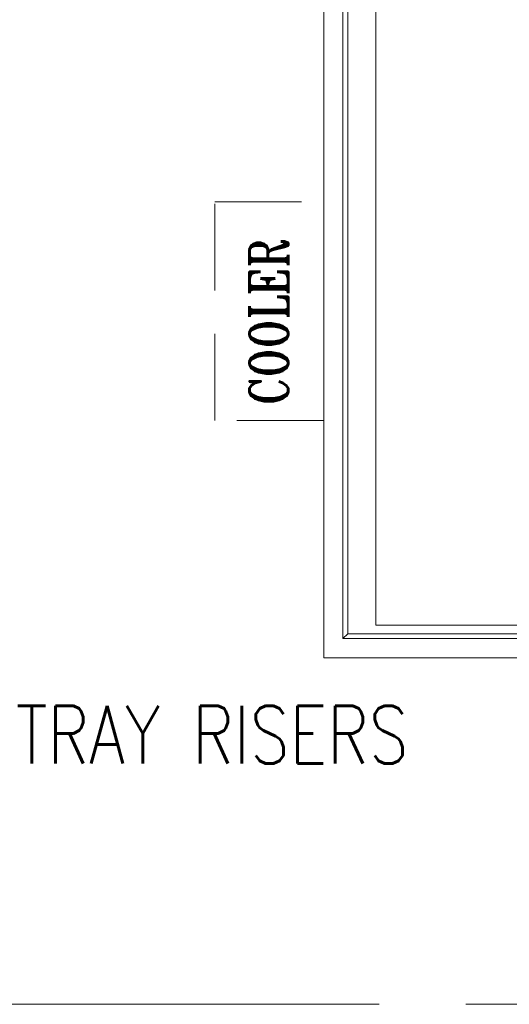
# Model space of a CAD drawing. Header units: inches. Extents: x 709340 to 1075215, y 37864 to 402163.
# Tile 13 of 56: x 821374 to 823914, y 160540 to 165654. Entities that reach past the tile are written whole.
import ezdxf

# ---------------------------------------------------------------- set-up
doc = ezdxf.new("R2010")
doc.units = ezdxf.units.IN
doc.header["$LTSCALE"] = 1800
doc.header["$MEASUREMENT"] = 0
doc.linetypes.add('CENTER', pattern=[2, 1.25, -0.25, 0.25, -0.25])
doc.linetypes.add('HIDDEN', pattern=[0.375, 0.25, -0.125])
doc.layers.get('0').update_dxf_attribs({"color": 253, "lineweight": 5})
for name, color, linetype, lineweight in [('EQUIP', 8, 'HIDDEN', 9), ('GRID', 8, 'CENTER', 18), ('TEXT', 3, 'Continuous', 18)]:
    doc.layers.add(name, color=color, linetype=linetype, lineweight=lineweight)
doc.styles.add('ROMANS', font='romans.shx')
doc.styles.add('ROMANT', font='romant')

# ---------------------------------------------------------------- blocks, each defined once
blk = doc.blocks.new('A$C2F2702F9')
at = {"color": 250}
for p, q in [((3000, 8380), (3000, 19009.3)), ((3000, 8380), (3000, 19009.3)), ((3025, 8405), (3025, 19009.3)), ((3025, 8405), (3025, 19009.3)), ((3170, 8450), (3170, 18037.5)), ((3170, 8450), (3170, 18037.5)), ((3390, 8450), (3170, 8450)), ((3390, 8450), (3170, 8450)), ((7425, 8450), (3390, 8450)), ((7425, 8450), (3390, 8450)), ((3025, 8405), (3000, 8380)), ((3025, 8405), (3000, 8380)), ((3390, 8405), (3025, 8405)), ((3390, 8405), (3025, 8405)), ((7575, 8405), (3390, 8405)), ((7575, 8405), (3390, 8405)), ((3390, 8380), (3000, 8380)), ((4080, 8380), (3000, 8380)), ((4080, 8380), (3000, 8380)), ((3390, 8380), (3000, 8380)), ((7425, 8380), (3390, 8380)), ((7425, 8380), (3390, 8380))]:
    blk.add_line(p, q, dxfattribs=at)
for points in [[(7700, 17900), (7700, 8280), (2900, 8280), (2900, 22400), (7700, 22400), (7700, 18900)], [(7700, 17900), (7700, 8280), (2900, 8280), (2900, 22400), (7700, 22400), (7700, 18900)], [(7600, 17900), (7600, 8380), (3000, 8380), (3000, 22300), (7600, 22300), (7600, 18900)], [(7600, 17900), (7600, 8380), (3000, 8380), (3000, 22300), (7600, 22300), (7600, 18900)]]:
    blk.add_lwpolyline(points, dxfattribs=at)
at = {"layer": 'EQUIP', "color": 250}
blk.add_lwpolyline([(2335, 9513), (2335, 10648), (2900, 10648), (2900, 9513)], close=True, dxfattribs=at)
at = {"layer": 'TEXT', "color": 250, "style": 'ROMANT', "width": 0.8}
blk.add_text('COOLER', height=200, rotation=90, dxfattribs=at).set_placement((2715.2, 9591.9))

msp = doc.modelspace()

# ---------------------------------------------------------------- linework, layer by layer
at = {"layer": 'GRID'}
msp.add_line((781388, 160539.9), (855817.4, 160539.9), dxfattribs=at)

# ---------------------------------------------------------------- block references
at = {"color": 250}
msp.add_blockref('A$C2F2702F9', (820050.9, 154059.9), dxfattribs=at)

# ---------------------------------------------------------------- texts
at = {"layer": 'TEXT', "style": 'ROMANS', "width": 0.8}
msp.add_text('CABLE TRAY RISERS', height=300, dxfattribs=at).set_placement((820201.8, 161790.3))

doc.saveas('drawing.dxf')
